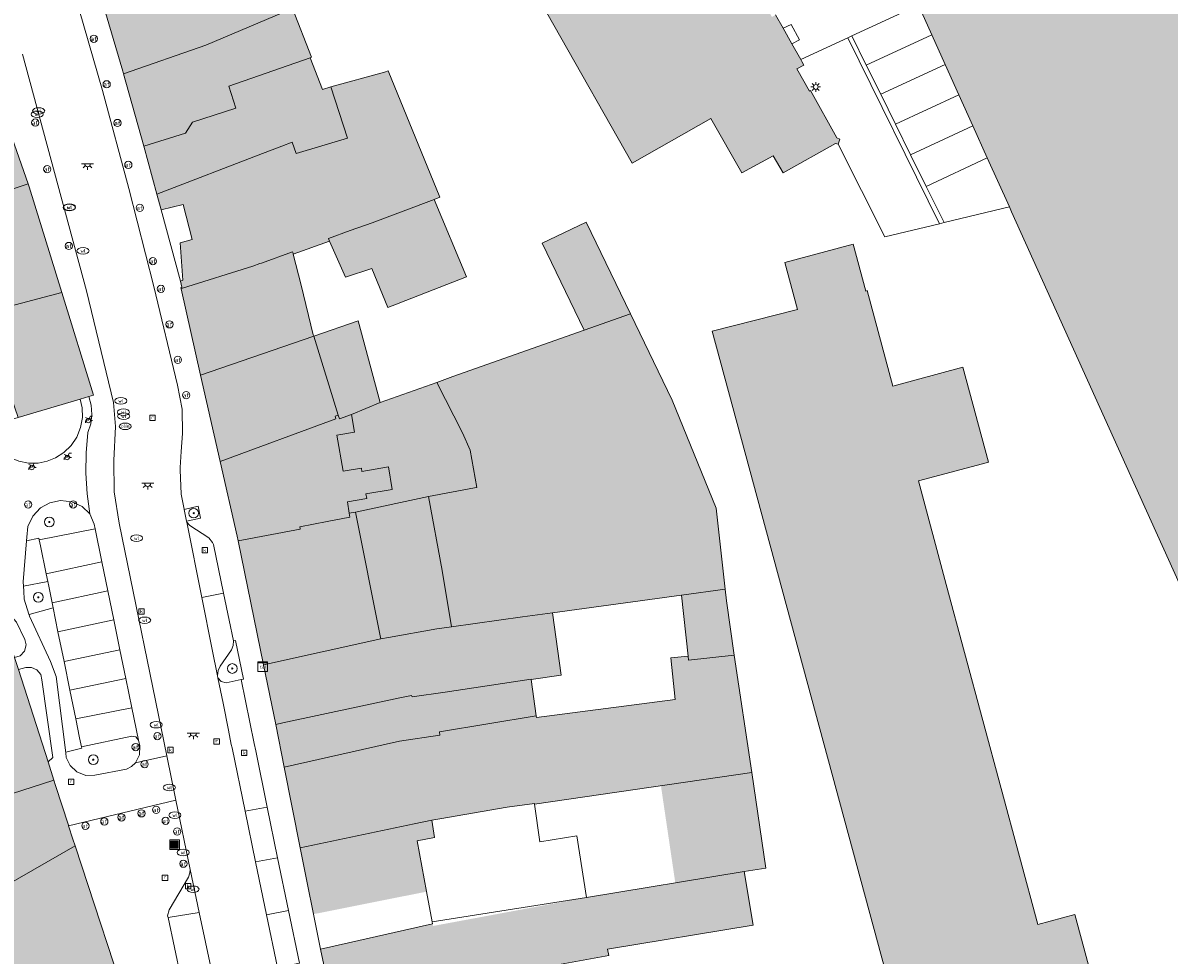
# Model space of a CAD drawing. Header units: metres. Extents: x 196496 to 197479, y 355139 to 356324.
# Tile 99 of 144: x 197022 to 197117, y 355898 to 355975. Entities that reach past the tile are written whole.
import ezdxf
from ezdxf.enums import TextEntityAlignment as Align

# ---------------------------------------------------------------- set-up
doc = ezdxf.new("R2010")
doc.units = ezdxf.units.M
doc.layers.get('0').update_dxf_attribs({"color": 252, "lineweight": 18})
for name, color, linetype, lineweight in [('B-WE-GR-BEPLANTING_CULTUUR_HEESTERS-GV', 252, 'Continuous', 18), ('B-WE-GR-BOOM-S', 252, 'Continuous', 18), ('B-WE-IE-MEUBILAIR_WEGMEUBILAIR-GV', 252, 'Continuous', 18), ('B-WE-IE-MEUBILAIR_WEGMEUBILAIR-S', 252, 'Continuous', 18), ('B-WE-KL-BRANDSTOF_PUT-S', 252, 'Continuous', 18), ('B-WE-KL-DATA-S', 252, 'Continuous', 18), ('B-WE-KL-ET_LS_OV_LICHTMAST-S', 252, 'Continuous', 18), ('B-WE-KL-ET_LS_OV_LICHTPUNT-S', 252, 'Continuous', 18), ('B-WE-KL-WATER-S', 252, 'Continuous', 18), ('B-WE-OG-BEBOUWING-GV', 252, 'Continuous', 18), ('B-WE-OG-TERREIN_ERF-GV', 252, 'Continuous', 18), ('B-WE-RI-GWA_KOLK-S', 252, 'Continuous', 18), ('B-WE-RI-GWA_RIOOLPUT-S', 252, 'Continuous', 18), ('B-WE-VH-GOOT-G', 252, 'Continuous', 18), ('B-WE-VH-VERHARDING_ASFALT-GV', 252, 'Continuous', 18), ('B-WE-VH-VERHARDING_BEDRIJFSVLOERPLAAT-GV', 252, 'Continuous', 18), ('B-WE-VH-VERHARDING_BETONSTRAATSTEEN-GV', 252, 'Continuous', 18), ('B-WE-VH-VERHARDING_OPEN-GV', 252, 'Continuous', 18), ('B-WE-VH-VERHARDING_STRAATBAKSTEEN-GV', 252, 'Continuous', 18), ('B-WE-VH-VERHARDING_TEGEL-GV', 252, 'Continuous', 18), ('B-WE-VW-AFSLUITPAAL-S', 252, 'Continuous', 18)]:
    doc.layers.add(name, color=color, linetype=linetype, lineweight=lineweight)
doc.layers.add('X-XX-AL-PRESENTATIE_GEBOUW3-V', color=7, linetype='Continuous', lineweight=18, true_color=0xf0f0f0)
doc.styles.add('NLCS-ISO', font='NLCS-ISO.ttf')

# ---------------------------------------------------------------- blocks, each defined once
blk = doc.blocks.new('SIE-WEG_AFVALBAK-SO')
at = {"linetype": 'ByBlock', "lineweight": 18}
h = blk.add_hatch(color=0, dxfattribs=at)
h.dxf.hatch_style = 1
h.paths.add_polyline_path([(-1.5, -1.5), (1.5, -1.5), (1.5, 1.5), (-1.5, 1.5)])
at = {"color": 0, "linetype": 'ByBlock', "lineweight": 18}
for points in [[(-2, -2), (2, -2), (2, 2), (-2, 2)], [(-1.5, -1.5), (1.5, -1.5), (1.5, 1.5), (-1.5, 1.5)]]:
    blk.add_lwpolyline(points, close=True, dxfattribs=at)
blk = doc.blocks.new('SKL-DATA_SIGNAAL_CAIKAST-SO')
at = {"color": 0, "linetype": 'ByBlock', "lineweight": 18}
for points in [[(-2, 2), (2, 2), (2, 1.68), (-2, 1.68)], [(-2, 1.52), (2, 1.52), (2, -2), (-2, -2)]]:
    blk.add_lwpolyline(points, close=True, dxfattribs=at)
at = {"color": 0, "linetype": 'ByBlock', "lineweight": 18, "style": 'NLCS-ISO'}
blk.add_text('cai', height=1.5, dxfattribs=at).set_placement((0, 0), align=Align.MIDDLE_CENTER)
blk = doc.blocks.new('SKL-ET_OV_LICHTMAST-SO')
at = {"color": 0, "linetype": 'ByBlock', "lineweight": 18}
for points in [[(-1.25, 0), (-2, 0)], [(-1.41, 1.41), (-0.88, 0.88)], [(0, 2), (0, 1.25)], [(0.88, 0.88), (1.41, 1.41)], [(2, 0), (1.25, 0)], [(-1.41, -1.41), (-0.88, -0.88)], [(0, -1.25), (0, -2)], [(0.88, -0.88), (1.41, -1.41)]]:
    blk.add_lwpolyline(points, dxfattribs=at)
blk.add_circle((0, 0), 1, dxfattribs=at)
blk = doc.blocks.new('SVW-AFSLUITPAAL-SO')
at = {"lineweight": 18}
blk.add_circle((0, 0), 1.5, dxfattribs=at)
at = {"lineweight": 18, "style": 'NLCS-ISO'}
blk.add_text('af', height=1.8, dxfattribs=at).set_placement((0, 0), align=Align.MIDDLE_CENTER)
blk = doc.blocks.new('SKL-WATER_WATERLEIDINGPUT-SO')
at = {"color": 0, "linetype": 'ByBlock', "lineweight": 18}
blk.add_ellipse((0, 0), major_axis=(2.5, 0), ratio=0.54, dxfattribs=at)
at = {"color": 0, "linetype": 'ByBlock', "lineweight": 18, "style": 'NLCS-ISO'}
blk.add_text('wl', height=1.5, dxfattribs=at).set_placement((0, 0), align=Align.MIDDLE_CENTER)
blk = doc.blocks.new('SRI-KOLK-SO')
at = {"color": 0, "linetype": 'ByBlock', "lineweight": 18}
blk.add_lwpolyline([(-1.125, -1.125), (1.125, -1.125), (1.125, 1.125), (-1.125, 1.125)], close=True, dxfattribs=at)
at = {"color": 0, "linetype": 'ByBlock', "lineweight": 18, "style": 'NLCS-ISO'}
blk.add_text('k', height=1.5, dxfattribs=at).set_placement((0, 0), align=Align.MIDDLE_CENTER)
blk = doc.blocks.new('SRI-PUT_INSPECTIEPUT_RIOOLPUT-SO')
at = {"color": 0, "linetype": 'ByBlock', "lineweight": 18}
blk.add_lwpolyline([(-1.12, -1.12), (1.12, -1.12), (1.12, 1.12), (-1.12, 1.12)], close=True, dxfattribs=at)
at = {"color": 0, "linetype": 'ByBlock', "lineweight": 18, "style": 'NLCS-ISO'}
blk.add_text('r', height=1.5, dxfattribs=at).set_placement((0, 0.28), align=Align.MIDDLE_CENTER)
blk = doc.blocks.new('SKL-BENZINEPUT_OLIEPUT-SO')
at = {"color": 0, "linetype": 'ByBlock', "lineweight": 18}
blk.add_ellipse((0, 0), major_axis=(2.5, 0), ratio=0.54, dxfattribs=at)
at = {"color": 0, "linetype": 'ByBlock', "lineweight": 18, "style": 'NLCS-ISO'}
blk.add_text('olie', height=1.5, dxfattribs=at).set_placement((0, 0.16), align=Align.MIDDLE_CENTER)
blk = doc.blocks.new('SIE-WEG_FIETSENREK-SO')
at = {"color": 0, "linetype": 'ByBlock', "lineweight": 18}
for points in [[(-1.5, -1.35), (-1.5, -0.54), (-0.73, -0.28), (-0.73, 0.53), (-1.5, 0.79)], [(-0.3, -0.45), (0.6, 1.35), (1.5, 1.35)], [(1.05, -0.45), (0.21, 0.58)], [(1.05, -0.45), (1.5, -0.45)]]:
    blk.add_lwpolyline(points, dxfattribs=at)
blk.add_circle((-0.3, -0.45), 0.9, dxfattribs=at)
blk = doc.blocks.new('SKL-ET_OV_LICHTPUNT-SO')
at = {"color": 0, "linetype": 'ByBlock', "lineweight": 18}
for points in [[(-1.25, 0), (-2.5, 0)], [(1.25, 0), (2.5, 0)], [(-0.92, -0.85), (-1.83, -1.7)], [(0, -1.25), (0, -2.5)], [(0.92, -0.85), (1.83, -1.7)]]:
    blk.add_lwpolyline(points, dxfattribs=at)
blk.add_lwpolyline([(0, 0), (1.25, 0, -1), (-1.25, 0)], format="xyb", close=True, dxfattribs=at)
blk = doc.blocks.new('SGR-BOOM_01-SO')
at = {"linetype": 'ByBlock', "lineweight": 18}
h = blk.add_hatch(color=0, dxfattribs=at)
h.dxf.hatch_style = 1
edge = h.paths.add_edge_path()
edge.add_arc((0, 0), 0.25, 0, 360)
at = {"color": 0, "linetype": 'ByBlock', "lineweight": 18}
for radius in [2, 0.25]:
    blk.add_circle((0, 0), radius, dxfattribs=at)

msp = doc.modelspace()

# ---------------------------------------------------------------- hatches: boundary and pattern name
at = {"layer": 'X-XX-AL-PRESENTATIE_GEBOUW3-V'}
for points in [[(197067.358, 356004.144), (197065.448, 356007.564), (197065.241, 356007.855), (197064.986, 356008.105), (197064.514, 356008.396), (197063.959, 356008.553), (197063.383, 356008.549), (197062.851, 356008.393), (197045.676, 355998.766), (197045.535, 355998.701), (197049.131, 355990.567), (197050.641, 355986.498), (197057.477, 355989.628), (197058.013, 355988.682), (197059.362, 355986.012), (197072.29, 355963.164), (197078.806, 355966.859), (197081.378, 355962.354), (197083.962, 355963.785), (197084.784, 355962.361), (197089.111, 355964.795), (197089.327, 355964.737), (197089.474, 355965.161), (197089.222, 355965.249), (197087.046, 355969.162), (197086.958, 355969.121), (197085.927, 355970.956), (197086.5, 355971.277), (197086.337, 355971.565), (197086.247, 355971.724), (197085.507, 355973.037), (197084.778, 355974.331), (197084.163, 355975.422), (197083.854, 355975.248), (197082.363, 355977.936), (197083.019, 355978.3), (197081.653, 355980.758), (197080.99, 355980.391), (197079.228, 355983.552), (197078.953, 355983.388), (197078.817, 355983.631), (197067.971, 356003.047)], [(197149.044, 355935.944), (197167.131, 355944.063), (197170.648, 355945.642), (197174.058, 355947.173), (197176.32, 355948.188), (197173.284, 355954.991), (197173.913, 355955.272), (197172.574, 355958.23), (197171.195, 355957.609), (197166.052, 355969.091), (197165.163, 355971.075), (197168.052, 355972.408), (197168.317, 355972.53), (197167.163, 355975.098), (197161.311, 355988.124), (197162.415, 355988.618), (197162.231, 355989.028), (197161.195, 355991.342), (197164.835, 355992.976), (197164.712, 355993.25), (197164.438, 355993.127), (197163.426, 355995.381), (197166.719, 355996.859), (197163.434, 356004.135), (197160.186, 356002.669), (197154.792, 356000.234), (197154.132, 356001.693), (197153.951, 356002.094), (197152.055, 356001.236), (197146.994, 355998.947), (197146.498, 355999.884), (197145.807, 356000.926), (197145.256, 356001.609), (197143.778, 356003.07), (197143.093, 356003.616), (197141.291, 356004.693), (197140.497, 356005.049), (197140.138, 356005.162), (197138.512, 356005.672), (197137.668, 356005.824), (197135.582, 356005.947), (197134.696, 356005.909), (197132.656, 356005.504), (197131.795, 356005.278), (197129.916, 356004.4), (197129.164, 356003.962), (197127.509, 356002.678), (197126.895, 356002.065), (197125.61, 356000.421), (197125.165, 355999.674), (197124.452, 355998.104), (197124.301, 355997.77), (197124.048, 355996.936), (197123.673, 355994.891), (197123.625, 355994.01), (197123.76, 355991.63), (197104.578, 355983.049), (197102.836, 355983.683), (197102.938, 355984.001), (197103.203, 355985.496), (197103.183, 355986.141), (197102.892, 355987.494), (197102.558, 355988.18), (197102.519, 355988.238), (197101.688, 355989.45), (197101.234, 355989.896), (197099.936, 355990.701), (197099.341, 355990.91), (197097.842, 355991.162), (197097.206, 355991.144), (197095.712, 355990.818), (197095.14, 355990.538), (197093.903, 355989.649), (197093.477, 355989.192), (197092.662, 355987.902), (197092.439, 355987.322), (197092.395, 355987.062), (197092.179, 355985.776), (197092.194, 355985.182), (197092.259, 355984.899), (197092.541, 355983.675), (197092.807, 355983.106), (197093.782, 355981.905), (197094.135, 355981.441), (197095.441, 355980.626), (197096.013, 355980.405), (197097.521, 355980.144), (197097.877, 355980.153), (197098.175, 355980.161), (197099.858, 355980.589), (197100.816, 355978.428), (197099.024, 355977.615), (197095.958, 355976.225), (197097.06, 355973.782), (197098.171, 355971.322), (197099.305, 355968.808), (197100.465, 355966.239), (197101.659, 355963.593), (197103.48, 355959.557), (197103.666, 355959.144), (197114.3, 355935.581), (197119.876, 355923.226), (197119.938, 355923.09), (197120.011, 355923.123), (197128.411, 355926.977), (197129.622, 355924.265), (197131.139, 355924.946), (197130.958, 355925.347), (197136.202, 355927.708), (197136.381, 355927.307), (197139.286, 355928.614), (197139.827, 355927.408), (197141.248, 355928.044), (197141.035, 355928.467), (197145.626, 355930.514), (197145.818, 355930.095), (197147.11, 355930.671), (197147.243, 355930.73), (197145.574, 355934.386), (197146.304, 355934.714), (197148.128, 355935.533)], [(197045.791, 355980.625), (197041.578, 355978.973), (197041.539, 355979.106), (197038.805, 355978.281), (197035.903, 355977.408), (197035.101, 355979.992), (197035.047, 355980.166), (197028.1, 355977.881), (197030.195, 355970.775), (197030.259, 355970.543), (197037.048, 355972.918), (197044.237, 355975.96), (197047.089, 355977.24)], [(197031.936, 355964.584), (197035.367, 355965.64), (197035.96, 355966.561), (197039.532, 355967.724), (197038.964, 355969.534), (197045.677, 355971.879), (197045.795, 355971.932), (197044.237, 355975.96), (197037.048, 355972.918), (197030.259, 355970.543)], [(197045.677, 355971.879), (197038.964, 355969.534), (197039.532, 355967.724), (197035.96, 355966.561), (197035.367, 355965.64), (197031.936, 355964.584), (197033.02, 355960.612), (197041.75, 355963.966), (197043.343, 355964.578), (197044.208, 355964.91), (197044.533, 355963.97), (197048.76, 355965.235), (197047.403, 355969.461), (197046.708, 355969.266)], [(197044.267, 355955.73), (197044.292, 355955.634), (197047.278, 355956.723), (197047.218, 355956.858), (197047.188, 355956.926), (197049, 355957.587), (197050.806, 355958.245), (197055.949, 355960.172), (197056.396, 355960.345), (197052.126, 355970.796), (197051.818, 355970.699), (197047.403, 355969.461), (197048.76, 355965.235), (197044.533, 355963.97), (197044.208, 355964.91), (197043.343, 355964.578), (197041.75, 355963.966), (197033.02, 355960.612), (197033.379, 355959.296), (197035.182, 355959.742), (197035.938, 355956.843), (197034.948, 355956.573), (197035.154, 355953.49), (197034.957, 355953.423), (197035.089, 355952.918), (197034.995, 355952.854), (197035.012, 355952.777), (197035.14, 355952.835), (197040.957, 355954.656), (197041.517, 355954.86), (197041.658, 355954.911), (197044.236, 355955.85)], [(197019.323, 355970.097), (197005.945, 355965.258), (197008.561, 355959.386), (197009.338, 355957.261), (197014.147, 355958.696), (197022.371, 355961.469)], [(197019.395, 355950.963), (197025.154, 355952.469), (197022.466, 355961.2), (197022.371, 355961.469), (197014.147, 355958.696), (197009.338, 355957.261), (197010.96, 355952.714), (197013.292, 355953.585), (197014.724, 355949.738), (197016.229, 355950.159), (197018.554, 355950.953), (197018.602, 355950.756)], [(197048.594, 355953.753), (197050.772, 355954.463), (197052.1, 355951.236), (197052.821, 355951.5), (197053.598, 355951.812), (197058.611, 355953.784), (197055.949, 355960.172), (197050.806, 355958.245), (197049, 355957.587), (197047.188, 355956.926), (197047.218, 355956.858), (197047.278, 355956.723)], [(197068.321, 355949.351), (197072.176, 355950.703), (197068.511, 355958.296), (197064.861, 355956.54)], [(197095.996, 355886.185), (197106.135, 355888.7), (197108.767, 355889.353), (197108.551, 355890.112), (197111.63, 355890.954), (197108.892, 355901.074), (197105.835, 355900.237), (197098.268, 355928.341), (197095.961, 355936.911), (197101.666, 355938.427), (197101.746, 355938.448), (197099.627, 355946.311), (197093.861, 355944.746), (197091.74, 355952.637), (197091.629, 355952.592), (197090.579, 355956.478), (197084.927, 355954.944), (197085.973, 355951.077), (197078.915, 355949.277)], [(197036.632, 355945.644), (197045.977, 355948.861), (197045.94, 355948.981), (197044.95, 355953.09), (197044.292, 355955.634), (197044.267, 355955.73), (197044.236, 355955.85), (197041.658, 355954.911), (197041.517, 355954.86), (197040.957, 355954.656), (197035.14, 355952.835), (197035.012, 355952.777)], [(197026.687, 355943.672), (197027.394, 355943.882), (197027.764, 355943.992), (197025.154, 355952.469), (197019.395, 355950.963), (197018.602, 355950.756), (197018.554, 355950.953), (197016.229, 355950.159), (197014.724, 355949.738), (197014.953, 355949.123), (197018.704, 355950.519), (197019.486, 355948.141), (197019.932, 355946.785), (197021.536, 355942.138)], [(197058.273, 355940.872), (197058.916, 355939.441), (197059.458, 355936.367), (197059.269, 355936.323), (197055.465, 355935.619), (197056.605, 355929.503), (197057.361, 355924.853), (197063.24, 355925.661), (197065.717, 355926.001), (197076.382, 355927.467), (197080.003, 355927.966), (197079.252, 355934.654), (197075.596, 355943.571), (197072.176, 355950.703), (197068.321, 355949.351), (197057.475, 355945.526), (197056.143, 355945.032)], [(197048.006, 355942.33), (197048.098, 355942.033), (197049.09, 355942.403), (197051.472, 355943.389), (197049.655, 355950.126), (197045.977, 355948.861)], [(197038.251, 355938.514), (197047.806, 355942.048), (197047.758, 355942.249), (197048.006, 355942.33), (197045.977, 355948.861), (197036.632, 355945.644)], [(197059.269, 355936.323), (197059.458, 355936.367), (197058.916, 355939.441), (197058.273, 355940.872), (197056.143, 355945.032), (197051.472, 355943.389), (197049.09, 355942.403), (197049.347, 355940.94), (197047.883, 355940.682), (197048.407, 355937.7), (197049.919, 355937.966), (197049.969, 355937.681), (197052.151, 355938.064), (197052.477, 355936.208), (197050.299, 355935.826), (197050.363, 355935.458), (197048.767, 355935.178), (197048.923, 355934.243), (197049.429, 355934.334), (197055.465, 355935.619)], [(197048.923, 355934.243), (197048.767, 355935.178), (197050.363, 355935.458), (197050.299, 355935.826), (197052.477, 355936.208), (197052.151, 355938.064), (197049.969, 355937.681), (197049.919, 355937.966), (197048.407, 355937.7), (197047.883, 355940.682), (197049.347, 355940.94), (197049.09, 355942.403), (197048.098, 355942.033), (197048.006, 355942.33), (197047.758, 355942.249), (197047.806, 355942.048), (197038.251, 355938.514), (197039.656, 355932.327), (197039.73, 355931.964), (197044.852, 355932.909), (197044.848, 355932.997), (197044.844, 355933.092), (197044.843, 355933.116), (197047.091, 355933.552), (197048.977, 355933.917)], [(197019.887, 355926.586), (197017.464, 355934.154), (197017.146, 355935.146), (197016.559, 355936.978), (197016.168, 355938.199), (197014.742, 355937.742), (197014.463, 355938.573), (197015.831, 355938.98), (197015.618, 355939.697), (197014.267, 355939.157), (197009.989, 355937.612), (197004.713, 355935.531), (197004.953, 355934.923), (197002.85, 355934.245), (197004.402, 355929.427), (197008.555, 355916.536), (197005.483, 355915.547), (197008.258, 355906.929), (197011.33, 355907.919), (197024.506, 355912.165), (197024.015, 355913.698), (197021.575, 355921.316), (197021.255, 355922.317), (197020.205, 355925.594)], [(197051.484, 355924.09), (197051.534, 355923.841), (197052.151, 355923.976), (197056.167, 355924.689), (197057.361, 355924.853), (197056.605, 355929.503), (197055.465, 355935.619), (197049.429, 355934.334)], [(197051.534, 355923.841), (197051.484, 355924.09), (197049.429, 355934.334), (197048.923, 355934.243), (197048.977, 355933.917), (197047.091, 355933.552), (197044.843, 355933.116), (197044.844, 355933.092), (197044.848, 355932.997), (197044.852, 355932.909), (197039.73, 355931.964), (197041.83, 355921.714)], [(197076.927, 355922.425), (197076.965, 355922.078), (197080.743, 355922.513), (197080.113, 355926.983), (197080.003, 355927.966), (197076.382, 355927.467)], [(197042.84, 355916.774), (197043.433, 355916.901), (197053.094, 355918.968), (197054.07, 355919.177), (197054.075, 355919.178), (197054.119, 355919.045), (197056.848, 355919.455), (197063.947, 355920.52), (197063.95, 355920.496), (197066.424, 355920.861), (197065.717, 355926.001), (197063.24, 355925.661), (197057.361, 355924.853), (197056.167, 355924.689), (197052.151, 355923.976), (197051.534, 355923.841), (197041.83, 355921.714)], [(197075.863, 355918.84), (197064.381, 355917.361), (197064.364, 355917.485), (197056.365, 355916.17), (197056.406, 355915.882), (197053.078, 355915.405), (197051.957, 355915.152), (197043.54, 355913.251), (197044.867, 355906.582), (197054.284, 355908.561), (197055.756, 355908.864), (197056.405, 355908.977), (197061.971, 355909.947), (197064.219, 355910.236), (197064.226, 355910.184), (197074.68, 355911.71), (197082.193, 355912.807), (197080.743, 355922.513), (197076.965, 355922.078), (197076.927, 355922.425), (197075.493, 355922.27)], [(197053.078, 355915.405), (197056.406, 355915.882), (197056.365, 355916.17), (197064.364, 355917.485), (197063.95, 355920.496), (197063.947, 355920.52), (197056.848, 355919.455), (197054.119, 355919.045), (197054.075, 355919.178), (197054.07, 355919.177), (197053.094, 355918.968), (197043.433, 355916.901), (197042.84, 355916.774), (197043.54, 355913.251), (197051.957, 355915.152)], [(197081.567, 355904.61), (197083.362, 355904.904), (197082.193, 355912.807), (197074.68, 355911.71), (197075.868, 355903.678)], [(197025.703, 355908.46), (197024.647, 355911.725), (197024.506, 355912.165), (197011.33, 355907.919), (197012.711, 355903.632), (197013.651, 355900.303), (197013.962, 355899.699), (197018.136, 355902.079), (197026.248, 355906.742), (197026.068, 355907.29), (197025.719, 355908.408)], [(197055.756, 355908.864), (197054.284, 355908.561), (197044.867, 355906.582), (197045.96, 355901.096), (197055.307, 355902.958), (197054.527, 355907.155), (197055.96, 355907.439)], [(196987.156, 355890.982), (196988.864, 355886.687), (196989.432, 355885.257), (196992.696, 355879.627), (196991.19, 355878.762), (196994.093, 355871.996), (196994.241, 355872.076), (197000.31, 355875.363), (197021.4, 355886.822), (197021.492, 355886.872), (197021.562, 355886.733), (197021.629, 355886.599), (197031.015, 355892.204), (197026.248, 355906.742), (197018.136, 355902.079), (197013.962, 355899.699), (197013.651, 355900.303), (197006.266, 355895.841), (197006.313, 355895.721), (197006, 355895.524), (197002.254, 355901.121), (196987.375, 355891.129)], [(197047.721, 355892.67), (197056.712, 355894.797), (197056.84, 355894.827), (197056.814, 355894.908), (197056.793, 355894.972), (197065.824, 355896.84), (197070.369, 355897.686), (197070.263, 355898.216), (197082.292, 355900.184), (197081.567, 355904.61), (197075.868, 355903.678), (197068.524, 355902.476), (197055.834, 355900.119), (197055.801, 355900.296), (197046.538, 355898.196)]]:
    msp.add_hatch(color=256, dxfattribs=at).paths.add_polyline_path(points)

# ---------------------------------------------------------------- linework, layer by layer
at = {"layer": 'B-WE-GR-BEPLANTING_CULTUUR_HEESTERS-GV', "flags": 128}
for points in [[(197022.256, 355932.242), (197022.234, 355931.963), (197023.262, 355932.181), (197023.292, 355932.037), (197027.912, 355932.944), (197027.833, 355933.328), (197027.482, 355934.175), (197026.827, 355934.78), (197025.975, 355935.173), (197025.044, 355935.278), (197024.17, 355935.099), (197023.39, 355934.666), (197022.75, 355933.98), (197022.36, 355933.128)], [(197035.268, 355934.543), (197035.461, 355933.582), (197036.633, 355933.83), (197036.422, 355934.805)], [(197022.012, 355927.796), (197022.054, 355927.117), (197022.441, 355925.901), (197022.449, 355925.875), (197024.44, 355926.407), (197024.438, 355926.415), (197024.355, 355926.825), (197024.075, 355928.195), (197023.995, 355928.588), (197021.986, 355928.217)], [(197020.205, 355925.594), (197021.255, 355922.317), (197021.703, 355922.458), (197022.076, 355922.836), (197022.213, 355923.349), (197022.108, 355923.807), (197021.41, 355925.229), (197021.189, 355925.475), (197020.876, 355925.638), (197020.525, 355925.676)], [(197039.336, 355923.685), (197039.332, 355923.3), (197039.191, 355922.937), (197038.238, 355921.591), (197038.087, 355921.242), (197038.026, 355920.798), (197038.058, 355920.634), (197038.331, 355920.326), (197038.747, 355920.217), (197039.995, 355920.486), (197040.186, 355920.527), (197039.514, 355923.723)], [(197024.015, 355913.698), (197024.41, 355914.054), (197023.514, 355920.451), (197023.415, 355920.892), (197023.103, 355921.284), (197022.645, 355921.49), (197022.194, 355921.477), (197021.575, 355921.316)], [(197031.489, 355915.486), (197031.277, 355915.759), (197030.936, 355915.817), (197026.783, 355914.926), (197026.807, 355914.803), (197025.495, 355914.49), (197025.476, 355914.423), (197025.523, 355914.047), (197025.836, 355913.386), (197026.409, 355912.847), (197027.142, 355912.566), (197027.874, 355912.572), (197030.507, 355913.091), (197030.918, 355913.297), (197031.256, 355913.608), (197031.588, 355914.274), (197031.595, 355915.019)]]:
    msp.add_lwpolyline(points, close=True, dxfattribs=at)
at = {"layer": 'B-WE-IE-MEUBILAIR_WEGMEUBILAIR-GV', "flags": 128}
for points in [[(197035.461, 355933.582), (197036.633, 355933.83), (197036.422, 355934.805), (197035.268, 355934.543)], [(197040.186, 355920.527), (197039.514, 355923.723), (197039.336, 355923.685), (197039.332, 355923.3), (197039.191, 355922.937), (197038.238, 355921.591), (197038.087, 355921.242), (197038.026, 355920.798), (197038.058, 355920.634), (197038.331, 355920.326), (197038.747, 355920.217), (197039.995, 355920.486)]]:
    msp.add_lwpolyline(points, close=True, dxfattribs=at)
at = {"layer": 'B-WE-OG-BEBOUWING-GV', "flags": 128}
for points in [[(197059.362, 355986.012), (197072.29, 355963.164), (197078.806, 355966.859), (197081.378, 355962.354), (197083.962, 355963.785), (197084.784, 355962.361), (197089.111, 355964.795), (197089.327, 355964.737), (197089.474, 355965.161), (197089.222, 355965.249), (197087.046, 355969.162), (197086.958, 355969.121), (197085.927, 355970.956), (197086.5, 355971.277), (197086.337, 355971.565), (197086.247, 355971.724), (197085.507, 355973.037), (197084.778, 355974.331), (197084.163, 355975.422)], [(197095.958, 355976.225), (197097.06, 355973.782), (197098.171, 355971.322), (197099.305, 355968.808), (197100.465, 355966.239), (197101.659, 355963.593), (197103.48, 355959.557), (197103.666, 355959.144), (197114.3, 355935.581), (197119.876, 355923.226)]]:
    msp.add_lwpolyline(points, dxfattribs=at)
for points in [[(197045.791, 355980.625), (197041.578, 355978.973), (197041.539, 355979.106), (197038.805, 355978.281), (197035.903, 355977.408), (197035.101, 355979.992), (197035.047, 355980.166), (197028.1, 355977.881), (197030.195, 355970.775), (197030.259, 355970.543), (197037.048, 355972.918), (197044.237, 355975.96), (197047.089, 355977.24)], [(197031.936, 355964.584), (197035.367, 355965.64), (197035.96, 355966.561), (197039.532, 355967.724), (197038.964, 355969.534), (197045.677, 355971.879), (197045.795, 355971.932), (197044.237, 355975.96), (197037.048, 355972.918), (197030.259, 355970.543)], [(197045.677, 355971.879), (197038.964, 355969.534), (197039.532, 355967.724), (197035.96, 355966.561), (197035.367, 355965.64), (197031.936, 355964.584), (197033.02, 355960.612), (197041.75, 355963.966), (197043.343, 355964.578), (197044.208, 355964.91), (197044.533, 355963.97), (197048.76, 355965.235), (197047.403, 355969.461), (197046.708, 355969.266)], [(197044.267, 355955.73), (197044.292, 355955.634), (197047.278, 355956.723), (197047.218, 355956.858), (197047.188, 355956.926), (197049, 355957.587), (197050.806, 355958.245), (197055.949, 355960.172), (197056.396, 355960.345), (197052.126, 355970.796), (197051.818, 355970.699), (197047.403, 355969.461), (197048.76, 355965.235), (197044.533, 355963.97), (197044.208, 355964.91), (197043.343, 355964.578), (197041.75, 355963.966), (197033.02, 355960.612), (197033.379, 355959.296), (197035.182, 355959.742), (197035.938, 355956.843), (197034.948, 355956.573), (197035.154, 355953.49), (197034.957, 355953.423), (197035.089, 355952.918), (197034.995, 355952.854), (197035.012, 355952.777), (197035.14, 355952.835), (197040.957, 355954.656), (197041.517, 355954.86), (197041.658, 355954.911), (197044.236, 355955.85)], [(197019.323, 355970.097), (197005.945, 355965.258), (197008.561, 355959.386), (197009.338, 355957.261), (197014.147, 355958.696), (197022.371, 355961.469)], [(197019.395, 355950.963), (197025.154, 355952.469), (197022.466, 355961.2), (197022.371, 355961.469), (197014.147, 355958.696), (197009.338, 355957.261), (197010.96, 355952.714), (197013.292, 355953.585), (197014.724, 355949.738), (197016.229, 355950.159), (197018.554, 355950.953), (197018.602, 355950.756)], [(197048.594, 355953.753), (197050.772, 355954.463), (197052.1, 355951.236), (197052.821, 355951.5), (197053.598, 355951.812), (197058.611, 355953.784), (197055.949, 355960.172), (197050.806, 355958.245), (197049, 355957.587), (197047.188, 355956.926), (197047.218, 355956.858), (197047.278, 355956.723)], [(197068.321, 355949.351), (197072.176, 355950.703), (197068.511, 355958.296), (197064.861, 355956.54)], [(197095.996, 355886.185), (197106.135, 355888.7), (197108.767, 355889.353), (197108.551, 355890.112), (197111.63, 355890.954), (197108.892, 355901.074), (197105.835, 355900.237), (197098.268, 355928.341), (197095.961, 355936.911), (197101.666, 355938.427), (197101.746, 355938.448), (197099.627, 355946.311), (197093.861, 355944.746), (197091.74, 355952.637), (197091.629, 355952.592), (197090.579, 355956.478), (197084.927, 355954.944), (197085.973, 355951.077), (197078.915, 355949.277)], [(197036.632, 355945.644), (197045.977, 355948.861), (197045.94, 355948.981), (197044.95, 355953.09), (197044.292, 355955.634), (197044.267, 355955.73), (197044.236, 355955.85), (197041.658, 355954.911), (197041.517, 355954.86), (197040.957, 355954.656), (197035.14, 355952.835), (197035.012, 355952.777)], [(197026.687, 355943.672), (197027.394, 355943.882), (197027.764, 355943.992), (197025.154, 355952.469), (197019.395, 355950.963), (197018.602, 355950.756), (197018.554, 355950.953), (197016.229, 355950.159), (197014.724, 355949.738), (197014.953, 355949.123), (197018.704, 355950.519), (197019.486, 355948.141), (197019.932, 355946.785), (197021.536, 355942.138)], [(197058.273, 355940.872), (197058.916, 355939.441), (197059.458, 355936.367), (197059.269, 355936.323), (197055.465, 355935.619), (197056.605, 355929.503), (197057.361, 355924.853), (197063.24, 355925.661), (197065.717, 355926.001), (197076.382, 355927.467), (197080.003, 355927.966), (197079.252, 355934.654), (197075.596, 355943.571), (197072.176, 355950.703), (197068.321, 355949.351), (197057.475, 355945.526), (197056.143, 355945.032)], [(197048.006, 355942.33), (197048.098, 355942.033), (197049.09, 355942.403), (197051.472, 355943.389), (197049.655, 355950.126), (197045.977, 355948.861)], [(197038.251, 355938.514), (197047.806, 355942.048), (197047.758, 355942.249), (197048.006, 355942.33), (197045.977, 355948.861), (197036.632, 355945.644)], [(197059.269, 355936.323), (197059.458, 355936.367), (197058.916, 355939.441), (197058.273, 355940.872), (197056.143, 355945.032), (197051.472, 355943.389), (197049.09, 355942.403), (197049.347, 355940.94), (197047.883, 355940.682), (197048.407, 355937.7), (197049.919, 355937.966), (197049.969, 355937.681), (197052.151, 355938.064), (197052.477, 355936.208), (197050.299, 355935.826), (197050.363, 355935.458), (197048.767, 355935.178), (197048.923, 355934.243), (197049.429, 355934.334), (197055.465, 355935.619)], [(197048.923, 355934.243), (197048.767, 355935.178), (197050.363, 355935.458), (197050.299, 355935.826), (197052.477, 355936.208), (197052.151, 355938.064), (197049.969, 355937.681), (197049.919, 355937.966), (197048.407, 355937.7), (197047.883, 355940.682), (197049.347, 355940.94), (197049.09, 355942.403), (197048.098, 355942.033), (197048.006, 355942.33), (197047.758, 355942.249), (197047.806, 355942.048), (197038.251, 355938.514), (197039.656, 355932.327), (197039.73, 355931.964), (197044.852, 355932.909), (197044.848, 355932.997), (197044.844, 355933.092), (197044.843, 355933.116), (197047.091, 355933.552), (197048.977, 355933.917)], [(197019.887, 355926.586), (197017.464, 355934.154), (197017.146, 355935.146), (197016.559, 355936.978), (197016.168, 355938.199), (197014.742, 355937.742), (197014.463, 355938.573), (197015.831, 355938.98), (197015.618, 355939.697), (197014.267, 355939.157), (197009.989, 355937.612), (197004.713, 355935.531), (197004.953, 355934.923), (197002.85, 355934.245), (197004.402, 355929.427), (197008.555, 355916.536), (197005.483, 355915.547), (197008.258, 355906.929), (197011.33, 355907.919), (197024.506, 355912.165), (197024.015, 355913.698), (197021.575, 355921.316), (197021.255, 355922.317), (197020.205, 355925.594)], [(197051.484, 355924.09), (197051.534, 355923.841), (197052.151, 355923.976), (197056.167, 355924.689), (197057.361, 355924.853), (197056.605, 355929.503), (197055.465, 355935.619), (197049.429, 355934.334)], [(197051.534, 355923.841), (197051.484, 355924.09), (197049.429, 355934.334), (197048.923, 355934.243), (197048.977, 355933.917), (197047.091, 355933.552), (197044.843, 355933.116), (197044.844, 355933.092), (197044.848, 355932.997), (197044.852, 355932.909), (197039.73, 355931.964), (197041.83, 355921.714)], [(197076.927, 355922.425), (197076.965, 355922.078), (197080.743, 355922.513), (197080.113, 355926.983), (197080.003, 355927.966), (197076.382, 355927.467)], [(197042.84, 355916.774), (197043.433, 355916.901), (197053.094, 355918.968), (197054.07, 355919.177), (197054.075, 355919.178), (197054.119, 355919.045), (197056.848, 355919.455), (197063.947, 355920.52), (197063.95, 355920.496), (197066.424, 355920.861), (197065.717, 355926.001), (197063.24, 355925.661), (197057.361, 355924.853), (197056.167, 355924.689), (197052.151, 355923.976), (197051.534, 355923.841), (197041.83, 355921.714)], [(197075.863, 355918.84), (197064.381, 355917.361), (197064.364, 355917.485), (197056.365, 355916.17), (197056.406, 355915.882), (197053.078, 355915.405), (197051.957, 355915.152), (197043.54, 355913.251), (197044.867, 355906.582), (197054.284, 355908.561), (197055.756, 355908.864), (197056.405, 355908.977), (197061.971, 355909.947), (197064.219, 355910.236), (197064.226, 355910.184), (197082.193, 355912.807), (197080.743, 355922.513), (197076.965, 355922.078), (197076.927, 355922.425), (197075.493, 355922.27)], [(197053.078, 355915.405), (197056.406, 355915.882), (197056.365, 355916.17), (197064.364, 355917.485), (197063.95, 355920.496), (197063.947, 355920.52), (197056.848, 355919.455), (197054.119, 355919.045), (197054.075, 355919.178), (197054.07, 355919.177), (197053.094, 355918.968), (197043.433, 355916.901), (197042.84, 355916.774), (197043.54, 355913.251), (197051.957, 355915.152)], [(197064.226, 355910.184), (197064.661, 355907.084), (197067.722, 355907.559), (197068.524, 355902.476), (197081.567, 355904.61), (197083.362, 355904.904), (197082.193, 355912.807)], [(197025.703, 355908.46), (197024.647, 355911.725), (197024.506, 355912.165), (197011.33, 355907.919), (197012.711, 355903.632), (197013.651, 355900.303), (197013.962, 355899.699), (197018.136, 355902.079), (197026.248, 355906.742), (197026.068, 355907.29), (197025.719, 355908.408)], [(197055.77, 355900.465), (197055.307, 355902.958), (197054.527, 355907.155), (197055.96, 355907.439), (197055.756, 355908.864), (197054.284, 355908.561), (197044.867, 355906.582), (197046.538, 355898.196), (197055.801, 355900.296)], [(196987.156, 355890.982), (196988.864, 355886.687), (196989.432, 355885.257), (196992.696, 355879.627), (196991.19, 355878.762), (196994.093, 355871.996), (196994.241, 355872.076), (197000.31, 355875.363), (197021.4, 355886.822), (197021.492, 355886.872), (197021.562, 355886.733), (197021.629, 355886.599), (197031.015, 355892.204), (197026.248, 355906.742), (197018.136, 355902.079), (197013.962, 355899.699), (197013.651, 355900.303), (197006.266, 355895.841), (197006.313, 355895.721), (197006, 355895.524), (197002.254, 355901.121), (196987.375, 355891.129)], [(197065.387, 355901.981), (197055.77, 355900.465), (197055.801, 355900.296), (197046.538, 355898.196), (197047.721, 355892.67), (197056.712, 355894.797), (197056.84, 355894.827), (197056.814, 355894.908), (197056.793, 355894.972), (197065.824, 355896.84), (197070.369, 355897.686), (197070.263, 355898.216), (197082.292, 355900.184), (197081.567, 355904.61), (197068.524, 355902.476)]]:
    msp.add_lwpolyline(points, close=True, dxfattribs=at)
at = {"layer": 'B-WE-OG-TERREIN_ERF-GV', "flags": 128}
for points in [[(197119.876, 355923.226), (197114.3, 355935.581), (197103.666, 355959.144), (197103.48, 355959.557), (197098.079, 355958.256), (197097.702, 355958.165), (197093.181, 355957.075), (197089.327, 355964.737), (197089.111, 355964.795), (197084.784, 355962.361), (197083.962, 355963.785), (197081.378, 355962.354), (197078.806, 355966.859), (197072.29, 355963.164), (197059.362, 355986.012)], [(197044.237, 355975.96), (197045.795, 355971.932), (197045.677, 355971.879), (197046.708, 355969.266), (197047.403, 355969.461), (197051.818, 355970.699), (197052.126, 355970.796), (197056.396, 355960.345), (197055.949, 355960.172), (197058.611, 355953.784), (197053.598, 355951.812), (197052.821, 355951.5), (197052.1, 355951.236), (197050.772, 355954.463), (197048.594, 355953.753), (197047.278, 355956.723), (197044.292, 355955.634), (197044.95, 355953.09), (197045.94, 355948.981), (197045.977, 355948.861), (197049.655, 355950.126), (197051.472, 355943.389), (197056.143, 355945.032), (197057.475, 355945.526), (197068.321, 355949.351), (197064.861, 355956.54), (197068.511, 355958.296), (197072.176, 355950.703), (197075.596, 355943.571), (197079.252, 355934.654), (197080.003, 355927.966), (197080.113, 355926.983), (197080.743, 355922.513), (197082.193, 355912.807), (197083.362, 355904.904), (197081.567, 355904.61), (197082.292, 355900.184), (197070.263, 355898.216), (197070.369, 355897.686)]]:
    msp.add_lwpolyline(points, dxfattribs=at)
for points in [[(197106.135, 355888.7), (197095.996, 355886.185), (197078.915, 355949.277), (197085.973, 355951.077), (197084.927, 355954.944), (197090.579, 355956.478), (197091.629, 355952.592), (197091.74, 355952.637), (197093.861, 355944.746), (197099.627, 355946.311), (197101.746, 355938.448), (197101.666, 355938.427), (197095.961, 355936.911), (197098.268, 355928.341), (197105.835, 355900.237), (197108.892, 355901.074), (197111.63, 355890.954), (197108.551, 355890.112), (197108.767, 355889.353)], [(197064.381, 355917.361), (197075.863, 355918.84), (197075.493, 355922.27), (197076.927, 355922.425), (197076.382, 355927.467), (197065.717, 355926.001), (197066.424, 355920.861), (197063.95, 355920.496), (197064.364, 355917.485)], [(197055.77, 355900.465), (197065.387, 355901.981), (197068.524, 355902.476), (197067.722, 355907.559), (197064.661, 355907.084), (197064.226, 355910.184), (197064.219, 355910.236), (197061.971, 355909.947), (197056.405, 355908.977), (197055.756, 355908.864), (197055.96, 355907.439), (197054.527, 355907.155), (197055.307, 355902.958)]]:
    msp.add_lwpolyline(points, close=True, dxfattribs=at)
at = {"layer": 'B-WE-VH-GOOT-G', "flags": 128}
for points in [[(197090.124, 355973.521), (197097.702, 355958.165)], [(197090.467, 355973.68), (197091.653, 355971.276)], [(197091.653, 355971.276), (197092.848, 355968.855)], [(197092.848, 355968.855), (197094.069, 355966.381)], [(197094.069, 355966.381), (197095.317, 355963.854)], [(197095.317, 355963.854), (197096.602, 355961.25)], [(197096.602, 355961.25), (197098.079, 355958.256)]]:
    msp.add_lwpolyline(points, dxfattribs=at)
at = {"layer": 'B-WE-VH-VERHARDING_ASFALT-GV', "flags": 128}
for points in [[(197042.996, 355896.68), (197042.088, 355901.052), (197041.178, 355905.432), (197040.311, 355909.604), (197039.225, 355914.833), (197039.167, 355915.114), (197038.93, 355916.291), (197038.482, 355918.522), (197038.058, 355920.634), (197038.026, 355920.798), (197037.592, 355922.96), (197036.728, 355927.266), (197035.479, 355933.494), (197035.461, 355933.582), (197035.268, 355934.543), (197035.264, 355934.564), (197035.017, 355935.799), (197034.928, 355937.815), (197034.941, 355938.01), (197035.03, 355939.337), (197035.131, 355940.833), (197035.108, 355942.846), (197034.718, 355944.82), (197032.77, 355952.966), (197030.701, 355961.082), (197028.511, 355969.167), (197026.201, 355977.218)], [(197021.919, 355972.178), (197027.186, 355952.601), (197029.428, 355943.396), (197029.598, 355941.41), (197029.444, 355938.598), (197029.489, 355935.989), (197029.9, 355933.413), (197033.837, 355914.17), (197034.582, 355910.526), (197035.754, 355904.797), (197036.512, 355901.23), (197037.551, 355896.342)]]:
    msp.add_lwpolyline(points, dxfattribs=at)
at = {"layer": 'B-WE-VH-VERHARDING_BEDRIJFSVLOERPLAAT-GV', "flags": 128}
msp.add_lwpolyline([(197084.778, 355974.331), (197085.507, 355973.037), (197086.125, 355973.366), (197085.443, 355974.63)], close=True, dxfattribs=at)
at = {"layer": 'B-WE-VH-VERHARDING_BETONSTRAATSTEEN-GV', "flags": 128}
for points in [[(197090.467, 355973.68), (197090.124, 355973.521), (197097.702, 355958.165), (197098.079, 355958.256), (197096.602, 355961.25), (197095.317, 355963.854), (197094.069, 355966.381), (197092.848, 355968.855), (197091.653, 355971.276)], [(197035.752, 355933.231), (197035.723, 355933.25), (197035.479, 355933.494), (197036.728, 355927.266), (197038.526, 355927.631), (197037.708, 355931.652), (197037.625, 355931.823), (197037.316, 355932.211)], [(197027.912, 355932.944), (197023.292, 355932.037), (197023.391, 355931.547), (197023.866, 355929.218), (197028.471, 355930.217)], [(197023.292, 355932.037), (197023.262, 355932.181), (197022.234, 355931.963), (197021.965, 355928.563), (197021.986, 355928.217), (197023.995, 355928.588), (197023.866, 355929.218), (197023.391, 355931.547)], [(197024.355, 355926.825), (197028.963, 355927.813), (197028.471, 355930.217), (197023.866, 355929.218), (197023.995, 355928.588), (197024.075, 355928.195)], [(197028.963, 355927.813), (197024.355, 355926.825), (197024.438, 355926.415), (197024.44, 355926.407), (197024.841, 355924.44), (197029.451, 355925.433)], [(197038.026, 355920.798), (197038.087, 355921.242), (197038.238, 355921.591), (197039.191, 355922.937), (197039.332, 355923.3), (197039.336, 355923.685), (197038.98, 355925.402), (197038.526, 355927.631), (197036.728, 355927.266), (197037.592, 355922.96)], [(197029.961, 355922.943), (197029.451, 355925.433), (197024.841, 355924.44), (197025.342, 355921.987)], [(197025.827, 355919.61), (197030.444, 355920.584), (197029.961, 355922.943), (197025.342, 355921.987)], [(197025.827, 355919.61), (197026.31, 355917.243), (197030.942, 355918.157), (197030.444, 355920.584)], [(197039.995, 355920.486), (197038.747, 355920.217), (197038.331, 355920.326), (197038.058, 355920.634), (197038.482, 355918.522), (197038.93, 355916.291), (197039.167, 355915.114), (197039.225, 355914.833), (197040.311, 355909.604), (197042.123, 355909.935), (197041.189, 355914.597), (197041.064, 355915.215)], [(197026.783, 355914.926), (197030.936, 355915.817), (197031.277, 355915.759), (197031.489, 355915.486), (197030.942, 355918.157), (197026.31, 355917.243), (197026.63, 355915.675)], [(197041.178, 355905.432), (197042.988, 355905.763), (197042.123, 355909.935), (197040.311, 355909.604)], [(197041.178, 355905.432), (197042.088, 355901.052), (197043.894, 355901.389), (197042.988, 355905.763)], [(197033.935, 355900.811), (197036.512, 355901.23), (197035.754, 355904.797), (197035.747, 355904.508), (197035.62, 355904.147), (197034.019, 355901.452), (197033.906, 355900.948)], [(197035, 355895.864), (197037.551, 355896.342), (197036.512, 355901.23), (197033.935, 355900.811)], [(197044.796, 355897.038), (197043.894, 355901.389), (197042.088, 355901.052), (197042.996, 355896.68)]]:
    msp.add_lwpolyline(points, close=True, dxfattribs=at)
for points in [[(197021.575, 355921.316), (197022.194, 355921.477), (197022.645, 355921.49), (197023.103, 355921.284), (197023.415, 355920.892), (197023.514, 355920.451), (197024.41, 355914.054), (197024.015, 355913.698), (197024.506, 355912.165), (197024.647, 355911.725), (197025.703, 355908.46), (197025.719, 355908.408), (197034.582, 355910.526), (197033.837, 355914.17), (197031.256, 355913.608), (197030.918, 355913.297), (197030.507, 355913.091), (197027.874, 355912.572), (197027.142, 355912.566), (197026.409, 355912.847), (197025.836, 355913.386), (197025.523, 355914.047), (197025.476, 355914.423), (197024.684, 355920.748), (197024.224, 355921.973), (197022.493, 355925.736), (197022.449, 355925.875), (197022.441, 355925.901), (197022.054, 355927.117), (197022.012, 355927.796), (197021.986, 355928.217), (197021.965, 355928.563), (197022.234, 355931.963), (197022.256, 355932.242), (197022.36, 355933.128), (197022.75, 355933.98), (197023.39, 355934.666), (197024.17, 355935.099), (197025.044, 355935.278), (197025.975, 355935.173), (197026.827, 355934.78), (197027.482, 355934.175), (197027.249, 355935.844), (197027.142, 355937.532), (197027.163, 355939.222), (197027.312, 355940.901), (197027.547, 355941.619), (197027.643, 355942.384), (197027.59, 355943.152), (197027.394, 355943.882), (197026.687, 355943.672), (197026.844, 355942.935), (197026.861, 355942.136), (197026.712, 355941.316), (197026.393, 355940.527), (197025.917, 355939.822), (197025.319, 355939.241), (197024.647, 355938.808), (197023.948, 355938.528), (197023.209, 355938.38), (197022.409, 355938.374), (197021.592, 355938.534)], [(197021.41, 355925.229), (197022.108, 355923.807), (197022.213, 355923.349), (197022.076, 355922.836), (197021.703, 355922.458)]]:
    msp.add_lwpolyline(points, dxfattribs=at)
at = {"layer": 'B-WE-VH-VERHARDING_OPEN-GV', "flags": 128}
msp.add_lwpolyline([(197034.957, 355953.423), (197035.154, 355953.49), (197034.948, 355956.573), (197035.938, 355956.843), (197035.182, 355959.742), (197033.379, 355959.296)], close=True, dxfattribs=at)
at = {"layer": 'B-WE-VH-VERHARDING_STRAATBAKSTEEN-GV', "flags": 128}
msp.add_lwpolyline([(197084.163, 355975.422), (197084.778, 355974.331), (197085.443, 355974.63), (197086.125, 355973.366), (197085.507, 355973.037), (197086.247, 355971.724), (197090.124, 355973.521), (197090.467, 355973.68), (197095.958, 355976.225)], dxfattribs=at)
for points in [[(197091.653, 355971.276), (197097.06, 355973.782), (197095.958, 355976.225), (197090.467, 355973.68)], [(197086.247, 355971.724), (197086.337, 355971.565), (197086.5, 355971.277), (197085.927, 355970.956), (197086.958, 355969.121), (197087.046, 355969.162), (197089.222, 355965.249), (197089.474, 355965.161), (197089.327, 355964.737), (197093.181, 355957.075), (197097.702, 355958.165), (197090.124, 355973.521)], [(197097.06, 355973.782), (197091.653, 355971.276), (197092.848, 355968.855), (197098.171, 355971.322)], [(197099.305, 355968.808), (197098.171, 355971.322), (197092.848, 355968.855), (197094.069, 355966.381)], [(197099.305, 355968.808), (197094.069, 355966.381), (197095.317, 355963.854), (197100.465, 355966.239)], [(197100.465, 355966.239), (197095.317, 355963.854), (197096.602, 355961.25), (197101.659, 355963.593)], [(197103.48, 355959.557), (197101.659, 355963.593), (197096.602, 355961.25), (197098.079, 355958.256)], [(197026.687, 355943.672), (197021.536, 355942.138), (197018.84, 355941.335), (197019.111, 355940.632), (197019.535, 355939.954), (197020.108, 355939.349), (197020.807, 355938.864), (197021.592, 355938.534), (197022.409, 355938.374), (197023.209, 355938.38), (197023.948, 355938.528), (197024.647, 355938.808), (197025.319, 355939.241), (197025.917, 355939.822), (197026.393, 355940.527), (197026.712, 355941.316), (197026.861, 355942.136), (197026.844, 355942.935)]]:
    msp.add_lwpolyline(points, close=True, dxfattribs=at)
at = {"layer": 'B-WE-VH-VERHARDING_TEGEL-GV', "flags": 128}
for points in [[(197026.201, 355977.218), (197028.511, 355969.167), (197030.701, 355961.082), (197032.77, 355952.966), (197034.718, 355944.82), (197035.108, 355942.846), (197035.131, 355940.833), (197035.03, 355939.337), (197034.941, 355938.01), (197034.928, 355937.815), (197035.017, 355935.799), (197035.264, 355934.564), (197035.268, 355934.543), (197036.422, 355934.805), (197036.633, 355933.83), (197035.461, 355933.582), (197035.479, 355933.494), (197035.723, 355933.25), (197035.752, 355933.231), (197037.316, 355932.211), (197037.625, 355931.823), (197037.708, 355931.652), (197038.526, 355927.631), (197038.98, 355925.402), (197039.336, 355923.685), (197039.514, 355923.723), (197040.186, 355920.527), (197039.995, 355920.486), (197041.064, 355915.215), (197041.189, 355914.597), (197042.123, 355909.935), (197042.988, 355905.763), (197043.894, 355901.389), (197044.796, 355897.038)], [(197047.721, 355892.67), (197046.538, 355898.196), (197044.867, 355906.582), (197043.54, 355913.251), (197042.84, 355916.774), (197041.83, 355921.714), (197039.73, 355931.964), (197039.656, 355932.327), (197038.251, 355938.514), (197036.632, 355945.644), (197035.012, 355952.777), (197034.995, 355952.854), (197035.089, 355952.918), (197034.957, 355953.423), (197033.379, 355959.296), (197033.02, 355960.612), (197031.936, 355964.584), (197030.259, 355970.543), (197030.195, 355970.775), (197028.1, 355977.881)], [(197019.323, 355970.097), (197022.371, 355961.469), (197022.466, 355961.2), (197025.154, 355952.469), (197027.764, 355943.992), (197027.394, 355943.882), (197027.59, 355943.152), (197027.643, 355942.384), (197027.547, 355941.619), (197027.312, 355940.901), (197027.163, 355939.222), (197027.142, 355937.532), (197027.249, 355935.844), (197027.482, 355934.175), (197027.833, 355933.328), (197027.912, 355932.944), (197028.471, 355930.217), (197028.963, 355927.813), (197029.451, 355925.433), (197029.961, 355922.943), (197030.444, 355920.584), (197030.942, 355918.157), (197031.489, 355915.486), (197031.595, 355915.019), (197031.588, 355914.274), (197031.256, 355913.608), (197033.837, 355914.17), (197029.9, 355933.413), (197029.489, 355935.989), (197029.444, 355938.598), (197029.598, 355941.41), (197029.428, 355943.396), (197027.186, 355952.601), (197021.919, 355972.178)], [(197035, 355895.864), (197033.935, 355900.811), (197033.906, 355900.948), (197034.019, 355901.452), (197035.62, 355904.147), (197035.747, 355904.508), (197035.754, 355904.797), (197034.582, 355910.526), (197025.719, 355908.408), (197026.068, 355907.29), (197026.248, 355906.742), (197031.015, 355892.204)]]:
    msp.add_lwpolyline(points, dxfattribs=at)
msp.add_lwpolyline([(197026.31, 355917.243), (197025.827, 355919.61), (197025.342, 355921.987), (197024.841, 355924.44), (197024.44, 355926.407), (197022.449, 355925.875), (197022.493, 355925.736), (197024.224, 355921.973), (197024.684, 355920.748), (197025.476, 355914.423), (197025.495, 355914.49), (197026.807, 355914.803), (197026.783, 355914.926), (197026.63, 355915.675)], close=True, dxfattribs=at)

# ---------------------------------------------------------------- block references
at = {"layer": 'B-WE-GR-BOOM-S', "xscale": 0.2, "yscale": 0.2, "zscale": 0.2}
for p in [(197036.058, 355934.24), (197024.124, 355933.512), (197023.214, 355927.284), (197039.248, 355921.4), (197027.756, 355913.863)]:
    msp.add_blockref('SGR-BOOM_01-SO', p, dxfattribs=at)
at = {"layer": 'B-WE-IE-MEUBILAIR_WEGMEUBILAIR-S', "xscale": 0.2, "yscale": 0.2, "zscale": 0.2}
for name, p in [('SIE-WEG_FIETSENREK-SO', (197027.401, 355941.983)), ('SIE-WEG_FIETSENREK-SO', (197025.65, 355938.923)), ('SIE-WEG_FIETSENREK-SO', (197022.741, 355938.102)), ('SIE-WEG_AFVALBAK-SO', (197034.473, 355906.84))]:
    msp.add_blockref(name, p, dxfattribs=at)
at = {"layer": 'B-WE-KL-BRANDSTOF_PUT-S', "xscale": 0.2, "yscale": 0.2, "zscale": 0.2}
msp.add_blockref('SKL-BENZINEPUT_OLIEPUT-SO', (197030.401, 355941.415), dxfattribs=at)
at = {"layer": 'B-WE-KL-DATA-S', "xscale": 0.2, "yscale": 0.2, "zscale": 0.2}
msp.add_blockref('SKL-DATA_SIGNAAL_CAIKAST-SO', (197041.771, 355921.56), dxfattribs=at)
at = {"layer": 'B-WE-KL-ET_LS_OV_LICHTMAST-S', "xscale": 0.2, "yscale": 0.2, "zscale": 0.2}
msp.add_blockref('SKL-ET_OV_LICHTMAST-SO', (197087.475, 355969.465), dxfattribs=at)
at = {"layer": 'B-WE-KL-ET_LS_OV_LICHTPUNT-S', "xscale": 0.2, "yscale": 0.2, "zscale": 0.2}
for p in [(197027.283, 355963.113), (197032.26, 355936.705), (197036.031, 355916.052)]:
    msp.add_blockref('SKL-ET_OV_LICHTPUNT-SO', p, dxfattribs=at)
at = {"layer": 'B-WE-KL-WATER-S', "xscale": 0.2, "yscale": 0.2, "zscale": 0.2}
for p in [(197023.24, 355967.48), (197023.119, 355967.204), (197025.767, 355959.505), (197025.792, 355959.528), (197026.909, 355955.92), (197030.034, 355943.53), (197030.249, 355942.593), (197030.272, 355942.256), (197031.337, 355932.169), (197032.006, 355925.385), (197032.954, 355916.754), (197034.047, 355911.564), (197034.505, 355909.281), (197035.192, 355906.198), (197036.007, 355903.153)]:
    msp.add_blockref('SKL-WATER_WATERLEIDINGPUT-SO', p, dxfattribs=at)
at = {"layer": 'B-WE-RI-GWA_KOLK-S', "xscale": 0.2, "yscale": 0.2, "zscale": 0.2}
for p in [(197036.97, 355931.177), (197031.745, 355926.12), (197034.136, 355914.665), (197040.239, 355914.429), (197035.6, 355903.412)]:
    msp.add_blockref('SRI-KOLK-SO', p, dxfattribs=at)
at = {"layer": 'B-WE-RI-GWA_RIOOLPUT-S', "xscale": 0.2, "yscale": 0.2, "zscale": 0.2}
for p in [(197032.654, 355942.113), (197037.956, 355915.376), (197025.923, 355912.025), (197033.688, 355904.108)]:
    msp.add_blockref('SRI-PUT_INSPECTIEPUT_RIOOLPUT-SO', p, dxfattribs=at)
at = {"layer": 'B-WE-VW-AFSLUITPAAL-S', "xscale": 0.2, "yscale": 0.2, "zscale": 0.2}
for p in [(197027.804, 355973.452), (197028.864, 355969.682), (197022.963, 355966.519), (197029.765, 355966.487), (197023.952, 355962.673), (197030.655, 355963.031), (197031.601, 355959.475), (197025.74, 355956.322), (197032.687, 355955.073), (197033.351, 355952.777), (197034.054, 355949.843), (197034.752, 355946.91), (197035.434, 355943.991), (197022.369, 355934.959), (197026.093, 355934.965), (197033.058, 355915.814), (197031.255, 355914.908), (197031.999, 355913.493), (197031.744, 355909.428), (197032.957, 355909.714), (197028.672, 355908.756), (197030.089, 355909.096), (197033.74, 355908.817), (197027.106, 355908.396), (197034.697, 355907.928), (197035.207, 355905.267)]:
    msp.add_blockref('SVW-AFSLUITPAAL-SO', p, dxfattribs=at)

doc.saveas('drawing.dxf')
